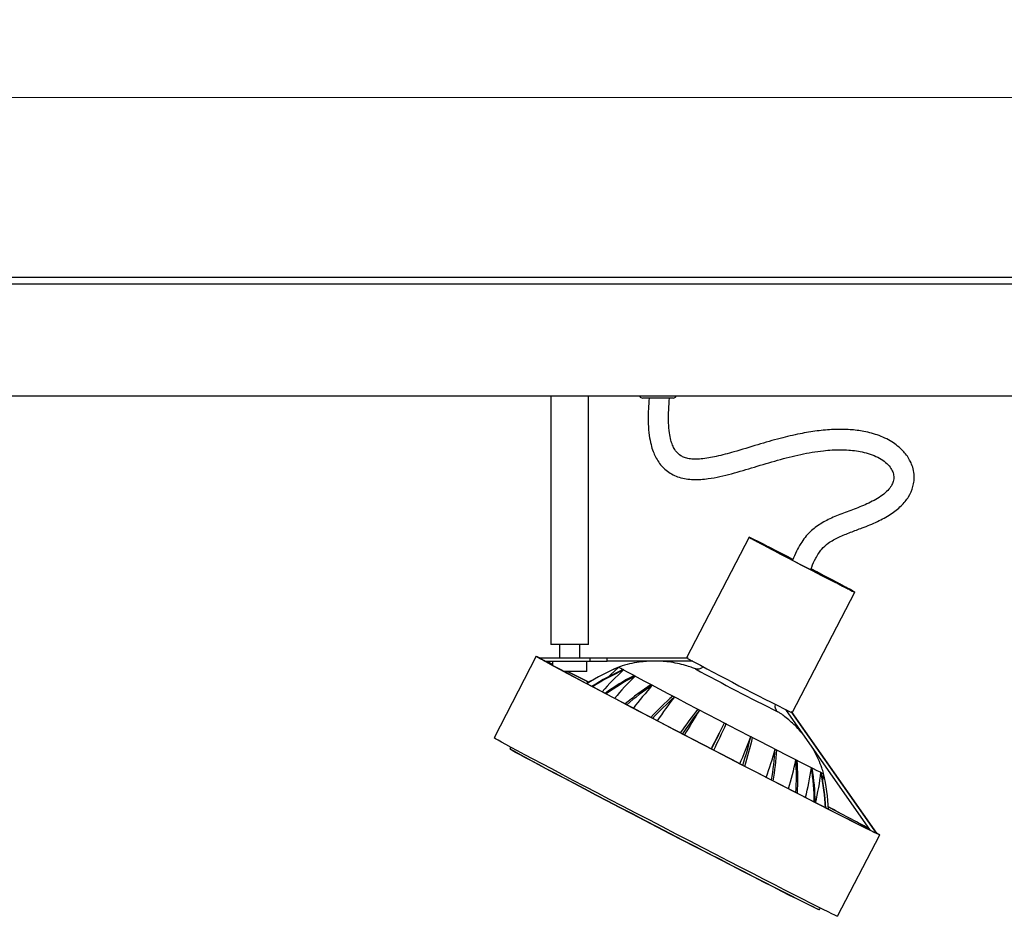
# Model space of a CAD drawing. Header units: millimetres. Extents: x 468 to 995, y 371 to 572.
# Tile 3 of 12: x 673 to 731, y 372 to 425. Entities that reach past the tile are written whole.
import ezdxf

# ---------------------------------------------------------------- set-up
doc = ezdxf.new("R2010")
doc.units = ezdxf.units.MM
doc.styles.add('SLDTEXTSTYLE0', font='TXT', dxfattribs={"width": 0.75})
doc.dimstyles.new('SLDDIMSTYLE0', dxfattribs={"dimtxt": 3.5, "dimasz": 3.556, "dimexe": 0, "dimexo": 0.0625, "dimgap": 0.875, "dimtad": 1, "dimdec": 0, "dimlfac": 5, "dimrnd": 1e-09, "dimzin": 12, "dimdsep": 46, "dimtxsty": 'SLDTEXTSTYLE0', "dimblk1": 'CLOSED', "dimblk2": 'CLOSED', "dimsah": 1, "dimcen": 0.09, "dimadec": 0, "dimazin": 3, "dimtfac": 1, "dimtdec": 0, "dimtofl": 0, "dimtmove": 0, "dimatfit": 3, "dimldrblk": 'CLOSED', "dimfxl": 0, "dimfrac": 2, "dimtolj": 1, "dimtzin": 12, "dimarcsym": 0})

# ---------------------------------------------------------------- blocks, each defined once
blk = doc.blocks.new('_Closed')
at = {"color": 0, "linetype": 'ByBlock', "lineweight": -2}
for p, q in [((-1, 0.166667), (0, 0)), ((-1, 0.166667), (-1, -0.166667)), ((0, 0), (-1, -0.166667)), ((0, 0), (-1, 0))]:
    blk.add_line(p, q, dxfattribs=at)
blk = doc.blocks.new('_D_1')
at = {"color": 7, "linetype": 'Continuous', "lineweight": 0}
for p, q in [((595.643, 411.017), (595.643, 421.613)), ((895.643, 411.017), (895.643, 421.613)), ((895.643, 420.613), (595.643, 420.613))]:
    blk.add_line(p, q, dxfattribs=at)
at = {"color": 7, "linetype": 'Continuous', "lineweight": 18, "xscale": 3.556, "yscale": 3.556, "rotation": 180.0000000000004}
blk.add_blockref('_Closed', (595.643, 420.613, 3.564), dxfattribs=at)
at = {"color": 7, "linetype": 'Continuous', "lineweight": 18, "xscale": 3.556, "yscale": 3.556}
blk.add_blockref('_Closed', (895.643, 420.613, 3.564), dxfattribs=at)
at = {"color": 7, "linetype": 'Continuous', "lineweight": 18, "insert": (746.525, 425.125), "char_height": 3.5, "attachment_point": 1, "style": 'SLDTEXTSTYLE0'}
blk.add_mtext('1500', dxfattribs=at)

msp = doc.modelspace()

# ---------------------------------------------------------------- linework, layer by layer
at = {"color": 7, "linetype": 'Continuous', "lineweight": 25}
for p, q in [((895.643, 410.017), (595.643, 410.017)), ((895.643, 409.617), (595.643, 409.617)), ((895.243, 403.017), (596.043, 403.017)), ((704.542, 403.017), (704.542, 388.417)), ((706.742, 388.417), (706.742, 403.017)), ((711.632, 402.917), (709.942, 402.917)), ((711.742, 402.917), (711.632, 402.917)), ((716.22, 394.718), (712.531, 387.619)), ((718.743, 384.392), (722.431, 391.491)), ((706.742, 388.417), (704.542, 388.417)), ((705.047, 388.417), (705.047, 387.617)), ((706.237, 387.617), (706.237, 388.417)), ((703.677, 387.712), (701.187, 382.921)), ((703.893, 387.591), (703.844, 387.617)), ((703.844, 387.617), (706.843, 387.617)), ((704.196, 387.417), (706.843, 387.417)), ((704.63, 387.417), (704.63, 387.179)), ((706.654, 386.817), (706.654, 387.417)), ((706.843, 387.417), (706.843, 387.617)), ((706.843, 387.617), (707.851, 387.617)), ((706.843, 387.417), (707.851, 387.417)), ((707.851, 387.417), (707.851, 387.617)), ((707.851, 387.617), (712.598, 387.617)), ((712.893, 387.417), (707.851, 387.417)), ((712.598, 387.617), (712.583, 387.587)), ((706.654, 386.817), (705.302, 386.817)), ((718.349, 384.582), (723.346, 377.466)), ((718.668, 384.424), (718.683, 384.454)), ((723.71, 377.296), (718.683, 384.454)), ((723.734, 377.296), (718.746, 384.398)), ((702.172, 382.366), (702.125, 382.275)), ((719.886, 381.156), (719.935, 381.131)), ((721.419, 372.409), (723.909, 377.2)), ((723.698, 377.302), (723.71, 377.296)), ((723.71, 377.296), (723.714, 377.296)), ((723.729, 377.296), (723.734, 377.296)), ((720.352, 372.805), (720.399, 372.896))]:
    msp.add_line(p, q, dxfattribs=at)
at = {"color": 8, "linetype": 'Continuous', "lineweight": 25}
msp.add_line((713.036, 386.978), (713.047, 386.968), dxfattribs=at)
at = {"color": 7, "linetype": 'Continuous', "lineweight": 25, "flags": 128}
for points in [[(718.786, 393.415), (718.507, 393.559), (718.089, 393.775), (717.696, 393.977), (717.336, 394.161), (717.017, 394.324), (716.745, 394.462), (716.525, 394.572), (716.362, 394.653), (716.26, 394.702), (716.22, 394.718), (716.243, 394.702), (716.329, 394.653), (716.476, 394.572), (716.681, 394.462), (716.94, 394.324), (717.247, 394.161), (717.597, 393.977), (717.982, 393.775), (718.394, 393.559), (718.825, 393.334), (719.266, 393.104)], [(718.782, 393.414), (718.555, 393.531), (718.164, 393.733), (717.8, 393.92), (717.469, 394.089), (717.18, 394.236), (716.939, 394.358), (716.751, 394.452), (716.621, 394.516), (716.551, 394.548), (716.543, 394.548), (716.598, 394.516), (716.713, 394.452), (716.886, 394.358), (717.114, 394.236), (717.392, 394.089), (717.712, 393.92), (718.069, 393.733), (718.454, 393.531), (718.858, 393.32), (719.273, 393.104)], [(719.266, 393.104), (719.709, 392.875), (720.144, 392.65), (720.562, 392.434), (720.955, 392.232), (721.314, 392.048), (721.634, 391.885), (721.906, 391.747), (722.126, 391.636), (722.288, 391.556), (722.391, 391.507), (722.431, 391.491), (722.407, 391.507), (722.321, 391.556), (722.174, 391.636), (721.969, 391.747), (721.711, 391.885), (721.403, 392.048), (721.054, 392.232), (720.669, 392.434), (720.257, 392.65), (719.864, 392.855)], [(719.273, 393.104), (719.688, 392.889), (720.096, 392.678), (720.487, 392.476), (720.851, 392.289), (721.182, 392.12), (721.47, 391.972), (721.712, 391.85), (721.899, 391.757), (722.03, 391.693), (722.099, 391.661), (722.107, 391.661), (722.053, 391.693), (721.938, 391.757), (721.764, 391.85), (721.536, 391.972), (721.259, 392.12), (720.938, 392.289), (720.582, 392.476), (720.197, 392.678), (719.86, 392.854)], [(723.717, 377.32), (723.813, 377.264), (723.891, 377.216), (723.907, 377.2), (723.861, 377.216), (723.753, 377.264), (723.583, 377.345), (723.353, 377.457), (723.064, 377.6), (722.718, 377.773), (722.317, 377.974), (721.863, 378.204), (721.359, 378.459), (720.809, 378.739), (720.216, 379.042), (719.583, 379.367), (718.914, 379.71), (718.214, 380.07), (717.486, 380.445), (716.736, 380.832), (715.968, 381.229), (715.186, 381.634), (714.395, 382.044), (713.601, 382.456), (712.808, 382.869), (712.021, 383.279), (711.245, 383.683), (710.485, 384.081), (709.745, 384.468), (709.03, 384.843), (708.345, 385.203), (707.693, 385.546), (707.078, 385.87), (706.505, 386.173), (705.977, 386.453), (705.498, 386.709), (705.069, 386.938), (704.694, 387.14), (704.375, 387.313), (704.114, 387.456), (703.913, 387.568), (703.773, 387.648), (703.695, 387.697), (703.679, 387.713), (703.725, 387.697), (703.833, 387.648), (703.9, 387.617)], [(703.856, 387.617), (703.855, 387.618), (703.854, 387.62), (703.855, 387.62), (703.856, 387.621), (703.858, 387.62), (703.862, 387.62), (703.866, 387.618), (703.871, 387.617)], [(723.698, 377.302), (723.602, 377.344), (723.442, 377.42), (723.219, 377.528), (722.936, 377.668), (722.594, 377.838), (722.195, 378.039), (721.743, 378.267), (721.238, 378.523), (720.686, 378.804), (720.09, 379.109), (719.452, 379.436), (718.779, 379.781), (718.073, 380.144), (717.339, 380.522), (716.583, 380.913), (715.809, 381.313), (715.021, 381.721), (714.226, 382.133), (713.428, 382.548), (712.632, 382.962), (711.844, 383.373), (711.069, 383.777), (710.311, 384.174), (709.575, 384.559), (708.867, 384.931), (708.19, 385.286), (707.549, 385.624), (706.949, 385.941), (706.393, 386.235), (705.885, 386.506), (705.427, 386.75), (705.024, 386.966), (704.677, 387.154), (704.388, 387.311), (704.161, 387.436), (703.995, 387.53), (703.893, 387.591)], [(704.301, 387.417), (704.517, 387.311), (704.63, 387.255)], [(704.312, 387.417), (704.522, 387.313), (704.63, 387.259)], [(708.54, 387.075), (708.068, 386.642), (707.931, 386.509)], [(708.533, 387.082), (708.533, 387.082), (708.561, 387.062), (708.653, 387.008), (708.807, 386.922), (709.022, 386.805), (709.296, 386.657), (709.626, 386.48), (710.008, 386.277), (710.439, 386.049), (710.913, 385.798), (711.426, 385.528), (711.972, 385.242), (712.546, 384.941), (713.142, 384.63), (713.752, 384.312), (714.371, 383.99), (714.992, 383.667), (715.609, 383.347), (716.214, 383.034), (716.803, 382.731), (717.367, 382.44), (717.902, 382.165), (718.401, 381.909), (718.86, 381.675), (719.273, 381.465), (719.637, 381.281), (719.946, 381.125), (720.199, 381), (720.392, 380.905), (720.523, 380.843), (720.591, 380.814), (720.601, 380.812)], [(713.042, 386.976), (713.037, 386.978), (713.036, 386.978)], [(709.439, 386.58), (709.446, 386.576), (709.453, 386.572), (709.46, 386.569), (709.467, 386.565), (709.474, 386.561), (709.481, 386.557), (709.489, 386.554), (709.496, 386.55)], [(710.437, 386.049), (710.447, 386.044), (710.456, 386.039), (710.466, 386.034), (710.476, 386.029), (710.485, 386.024), (710.495, 386.019), (710.505, 386.014), (710.515, 386.008)], [(711.717, 385.376), (711.728, 385.37), (711.74, 385.364), (711.751, 385.357), (711.763, 385.351), (711.775, 385.345), (711.786, 385.339), (711.798, 385.333), (711.81, 385.327)], [(713.19, 384.605), (713.203, 384.598), (713.216, 384.591), (713.229, 384.585), (713.242, 384.578), (713.254, 384.571), (713.267, 384.564), (713.28, 384.558), (713.293, 384.551)], [(717.929, 384.435), (717.928, 384.436), (717.923, 384.44)], [(714.758, 383.789), (714.771, 383.782), (714.784, 383.775), (714.797, 383.768), (714.81, 383.761), (714.823, 383.755), (714.837, 383.748), (714.85, 383.741), (714.863, 383.734)], [(721.419, 372.409), (721.417, 372.408), (721.371, 372.424), (721.263, 372.473), (721.093, 372.553), (720.863, 372.665), (720.574, 372.808), (720.228, 372.981), (719.827, 373.183), (719.373, 373.412), (718.87, 373.667), (718.32, 373.948), (717.726, 374.251), (717.093, 374.575), (716.424, 374.918), (715.724, 375.278), (714.997, 375.653), (714.246, 376.04), (713.478, 376.437), (712.696, 376.842), (711.906, 377.252), (711.112, 377.665), (710.319, 378.077), (709.532, 378.487), (708.756, 378.892), (707.995, 379.289), (707.256, 379.676), (706.541, 380.051), (705.855, 380.411), (705.203, 380.754), (704.589, 381.079), (704.016, 381.382), (703.488, 381.662), (703.008, 381.917), (702.579, 382.147), (702.204, 382.348), (701.885, 382.521), (701.625, 382.664), (701.424, 382.776), (701.283, 382.857), (701.205, 382.905), (701.187, 382.921)], [(716.312, 382.984), (716.325, 382.977), (716.337, 382.971), (716.35, 382.964), (716.363, 382.958), (716.375, 382.951), (716.388, 382.945), (716.4, 382.938), (716.413, 382.932)], [(702.125, 382.275), (702.131, 382.269), (702.188, 382.232), (702.308, 382.162), (702.488, 382.061), (702.729, 381.93), (703.027, 381.768), (703.381, 381.577), (703.789, 381.359), (704.248, 381.114), (704.755, 380.846), (705.306, 380.554), (705.898, 380.242), (706.526, 379.912), (707.186, 379.565), (707.874, 379.205), (708.585, 378.833), (709.314, 378.453), (710.056, 378.066), (710.806, 377.675), (711.56, 377.284), (712.311, 376.894), (713.054, 376.509), (713.786, 376.131), (714.499, 375.762), (715.191, 375.406), (715.856, 375.064), (716.489, 374.739), (717.086, 374.434), (717.643, 374.149), (718.157, 373.888), (718.623, 373.651), (719.039, 373.441), (719.401, 373.26), (719.708, 373.107), (719.957, 372.985), (720.146, 372.893), (720.275, 372.834), (720.342, 372.807), (720.352, 372.805)], [(720.266, 372.838), (720.319, 372.803), (720.315, 372.798), (720.248, 372.825), (720.12, 372.885), (719.931, 372.976), (719.682, 373.098), (719.376, 373.25), (719.014, 373.432), (718.599, 373.641), (718.134, 373.877), (717.622, 374.138), (717.065, 374.422), (716.469, 374.727), (715.837, 375.051), (715.174, 375.392), (714.484, 375.748), (713.771, 376.116), (713.042, 376.493), (712.299, 376.878), (711.55, 377.267), (710.798, 377.657), (710.049, 378.047), (709.308, 378.433), (708.581, 378.813), (707.871, 379.184), (707.185, 379.544), (706.526, 379.89), (705.899, 380.219), (705.309, 380.531), (704.759, 380.822), (704.253, 381.09), (703.795, 381.334), (703.387, 381.551), (703.034, 381.742), (702.736, 381.903), (702.496, 382.035), (702.316, 382.136), (702.197, 382.205), (702.139, 382.242), (702.144, 382.247), (702.202, 382.224)], [(717.748, 382.244), (717.759, 382.238), (717.77, 382.233), (717.781, 382.227), (717.792, 382.221), (717.804, 382.216), (717.815, 382.21), (717.826, 382.204), (717.837, 382.198)], [(718.967, 381.621), (718.976, 381.616), (718.985, 381.612), (718.994, 381.607), (719.002, 381.602), (719.011, 381.598), (719.02, 381.593), (719.029, 381.589), (719.038, 381.584)], [(723.729, 377.296), (723.731, 377.294), (723.731, 377.293), (723.731, 377.292), (723.73, 377.292), (723.727, 377.292), (723.724, 377.293), (723.72, 377.294), (723.714, 377.296)]]:
    msp.add_lwpolyline(points, dxfattribs=at)
at = {"color": 8, "linetype": 'Continuous', "lineweight": 25, "flags": 128}
msp.add_lwpolyline([(717.903, 384.445), (717.908, 384.442), (717.929, 384.435)], dxfattribs=at)
at = {"color": 7, "linetype": 'Continuous', "lineweight": 25}
for centre, radius, start, end in [((709.942, 403.117), 0.2, 210, 270), ((711.742, 403.117), 0.2, 270, 330), ((712.536, 387.621), 0.00506, 202.10134, 244.55319), ((823.208, 593.005), 233.312, 241.69587, 243.38004), ((543.351, 65.735), 359.704, 62.98086, 63.20536), ((531.418, 42.576), 385.759, 62.9643, 63.17303), ((714.161, 373.776), 14.443, 112.92103, 121.38865), ((714.172, 373.772), 14.446, 112.94622, 121.40573), ((714.743, 373.7), 14.508, 114.2222, 122.47837), ((714.815, 373.692), 14.516, 114.38067, 122.615), ((719.592, 375.067), 16.01, 132.2752, 138.75882), ((708.586, 387.14), 0.0792, 230.6959, 234.55886), ((720.402, 407.962), 24.024, 241.09693, 241.18225), ((791.024, 531.066), 163.842, 241.58054, 243.49436), ((716.295, 373.467), 14.797, 117.60105, 125.38515), ((716.439, 373.439), 14.836, 117.90572, 125.64495), ((721.888, 373.953), 17.671, 134.53281, 140.32442), ((719.193, 372.72), 15.948, 123.30068, 130.15787), ((719.457, 372.636), 16.087, 123.76969, 130.54237), ((726.4, 371.718), 21.367, 138.02635, 142.74214), ((724.906, 370.489), 19.889, 131.54101, 136.74984), ((725.491, 370.228), 20.375, 132.18066, 137.24847), ((735.973, 366.851), 30.417, 142.59786, 145.86462), ((742.416, 361.904), 37.006, 142.16253, 144.85025), ((745.083, 360.54), 39.839, 142.93712, 145.42915), ((768.343, 350.105), 64.939, 147.96521, 149.4812), ((718.743, 384.409), 0.0175, 237.96163, 270.68775), ((378.811, 552.517), 375.938, 333.07149, 333.33201), ((511.989, 481.778), 225.204, 333.77141, 334.20763), ((577.716, 447.623), 151.298, 334.37246, 335.02201), ((673.15, 399.546), 46.231, 336.87192, 339.00661), ((688.123, 390.006), 29.051, 342.55751, 346.01155), ((689.467, 389.278), 27.683, 343.11472, 346.74827), ((692.458, 389.427), 26.29, 340.3485, 344.14465), ((699.493, 383.507), 18.298, 350.29984, 356.04186), ((699.882, 383.257), 17.986, 350.76229, 356.62496), ((699.6, 385.604), 19.772, 343.25294, 348.37612), ((703.515, 380.653), 15.482, 356.41383, 3.583), ((703.686, 380.512), 15.39, 356.75644, 3.99456), ((703.123, 383.672), 16.951, 345.39555, 351.4638), ((705.38, 378.956), 14.672, 0.67722, 8.62445), ((705.462, 378.871), 14.648, 0.8949, 8.87765), ((704.836, 382.719), 15.714, 346.65047, 353.28376), ((706.247, 378.014), 14.482, 3.08453, 11.41864), ((724.247, 388.847), 8.827, 244.47028, 244.63661), ((706.28, 377.976), 14.477, 3.18038, 11.53106), ((706.491, 377.77), 14.432, 3.68847, 12.18093), ((620.045, 187.391), 216.385, 61.50503, 62.22414), ((634.307, 214.437), 185.807, 61.38827, 62.22826)]:
    msp.add_arc(centre, radius, start, end, dxfattribs=at)
for major_axis, start_param, end_param in [((-2.267, 3.228), 2.931661, 3.073634), ((-7.255, 10.328), 3.16094, 3.172461)]:
    msp.add_ellipse((716.474, 387.617), major_axis=major_axis, ratio=0.012207, start_param=start_param, end_param=end_param, dxfattribs=at)
for points, knots in [([(710.32, 402.917), (710.304, 402.698), (710.268, 402.191), (710.261, 401.453), (710.314, 400.755), (710.416, 400.211), (710.579, 399.677), (710.86, 399.114), (711.38, 398.565), (712.1, 398.206), (712.939, 398.087), (713.985, 398.168), (715.19, 398.452), (716.539, 398.858), (717.889, 399.265), (719.236, 399.611), (720.309, 399.795), (721.085, 399.862), (721.582, 399.878), (722.211, 399.858), (722.846, 399.769), (723.454, 399.587), (723.887, 399.388), (724.253, 399.142), (724.522, 398.864), (724.684, 398.572), (724.749, 398.295), (724.72, 398.025), (724.597, 397.743), (724.378, 397.454), (724.064, 397.189), (723.678, 396.942), (723.126, 396.659), (722.412, 396.376), (721.575, 396.071), (720.791, 395.741), (720.208, 395.388), (719.793, 395.033), (719.504, 394.717), (719.231, 394.331), (718.982, 393.882), (718.842, 393.545), (718.768, 393.367)], [0, 0, 0, 0, 0.023777, 0.054945, 0.080195, 0.100144, 0.115501, 0.141524, 0.168581, 0.196879, 0.227131, 0.258902, 0.309861, 0.361806, 0.415092, 0.468573, 0.519965, 0.539332, 0.557173, 0.576127, 0.61, 0.627749, 0.644879, 0.661052, 0.67564, 0.687929, 0.700076, 0.713734, 0.725397, 0.738848, 0.754912, 0.771958, 0.788975, 0.822058, 0.854716, 0.885479, 0.914005, 0.927872, 0.944386, 0.960286, 0.979095, 1, 1, 1, 1]), ([(719.841, 392.81), (719.859, 392.861), (719.943, 393.091), (720.094, 393.419), (720.299, 393.768), (720.533, 394.078), (720.912, 394.429), (721.503, 394.743), (722.181, 395.015), (722.951, 395.298), (723.755, 395.621), (724.535, 396.042), (725.075, 396.465), (725.405, 396.822), (725.666, 397.187), (725.852, 397.6), (725.937, 398.06), (725.938, 398.444), (725.86, 398.832), (725.72, 399.184), (725.537, 399.491), (725.315, 399.77), (725.038, 400.039), (724.702, 400.291), (724.307, 400.519), (723.733, 400.769), (723.006, 400.963), (722.107, 401.074), (721.183, 401.08), (720.199, 400.99), (719.15, 400.812), (717.99, 400.536), (716.697, 400.164), (715.45, 399.778), (714.336, 399.476), (713.557, 399.333), (713.016, 399.31), (712.687, 399.335), (712.412, 399.403), (712.15, 399.527), (711.962, 399.695), (711.808, 399.912), (711.694, 400.144), (711.587, 400.475), (711.505, 400.913), (711.46, 401.513), (711.47, 402.199), (711.506, 402.688), (711.523, 402.917)], [0, 0, 0, 0, 0.00578, 0.026238, 0.038526, 0.049099, 0.067688, 0.092927, 0.119586, 0.145593, 0.180168, 0.211543, 0.239669, 0.252656, 0.265159, 0.289992, 0.303092, 0.3178, 0.33316, 0.347153, 0.359766, 0.372469, 0.386199, 0.401026, 0.417158, 0.434457, 0.467458, 0.497138, 0.532408, 0.568649, 0.606524, 0.650887, 0.701606, 0.755801, 0.794106, 0.826479, 0.839991, 0.851564, 0.861448, 0.870054, 0.882561, 0.888577, 0.899493, 0.910779, 0.926498, 0.947799, 0.975576, 1, 1, 1, 1]), ([(710.266, 387.417), (710.135, 387.409), (709.812, 387.39), (709.301, 387.299), (708.854, 387.194), (708.604, 387.102), (708.536, 387.077)], [0, 0, 0, 0, 0.222407, 0.547703, 0.878764, 1, 1, 1, 1]), ([(713.073, 386.963), (713.071, 386.964), (712.985, 387), (712.779, 387.075), (712.424, 387.19), (711.977, 387.301), (711.507, 387.384), (711.191, 387.407), (711.056, 387.417)], [0, 0, 0, 0, 0.00401, 0.141748, 0.312832, 0.54463, 0.804495, 1, 1, 1, 1]), ([(713.485, 387.102), (713.472, 387.084), (713.437, 387.033), (713.353, 386.985), (713.258, 386.954), (713.176, 386.948), (713.115, 386.955), (713.081, 386.963), (713.071, 386.966), (713.069, 386.967)], [0, 0, 0, 0, 0.132919, 0.371591, 0.570511, 0.738215, 0.871649, 0.963757, 1, 1, 1, 1]), ([(717.851, 384.503), (717.85, 384.504), (717.827, 384.527), (717.782, 384.597), (717.748, 384.713), (717.742, 384.816), (717.765, 384.867), (717.769, 384.876)], [0, 0, 0, 0, 0.016656, 0.276551, 0.588945, 0.927786, 1, 1, 1, 1]), ([(719.343, 383.166), (719.305, 383.213), (719.174, 383.376), (718.932, 383.626), (718.629, 383.908), (718.34, 384.144), (718.098, 384.323), (717.954, 384.418), (717.9, 384.453)], [0, 0, 0, 0, 0.093122, 0.321585, 0.535213, 0.729955, 0.897749, 1, 1, 1, 1]), ([(720.589, 380.834), (720.56, 380.936), (720.481, 381.211), (720.305, 381.636), (720.124, 382.019), (719.997, 382.228), (719.961, 382.287)], [0, 0, 0, 0, 0.200892, 0.539445, 0.868978, 1, 1, 1, 1]), ([(720.547, 380.396), (720.554, 380.438), (720.578, 380.58), (720.589, 380.724), (720.597, 380.826)], [0, 0, 0, 0, 0.297363, 1, 1, 1, 1])]:
    msp.add_open_spline(points, degree=3, knots=knots, dxfattribs=at)

# ---------------------------------------------------------------- dimensions: what is measured, and where the dimension line sits
at = {"color": 7, "linetype": 'Continuous', "lineweight": 18}
dim = msp.add_linear_dim(base=(595.643, 420.613), p1=(895.643, 410.017), p2=(595.643, 410.017), dimstyle='SLDDIMSTYLE0', dxfattribs=at)
dim.commit()
dim.dimension.update_dxf_attribs({"geometry": '_D_1', "text_midpoint": (751.698, 420.613), "dimtype": 160})

doc.saveas('drawing.dxf')
